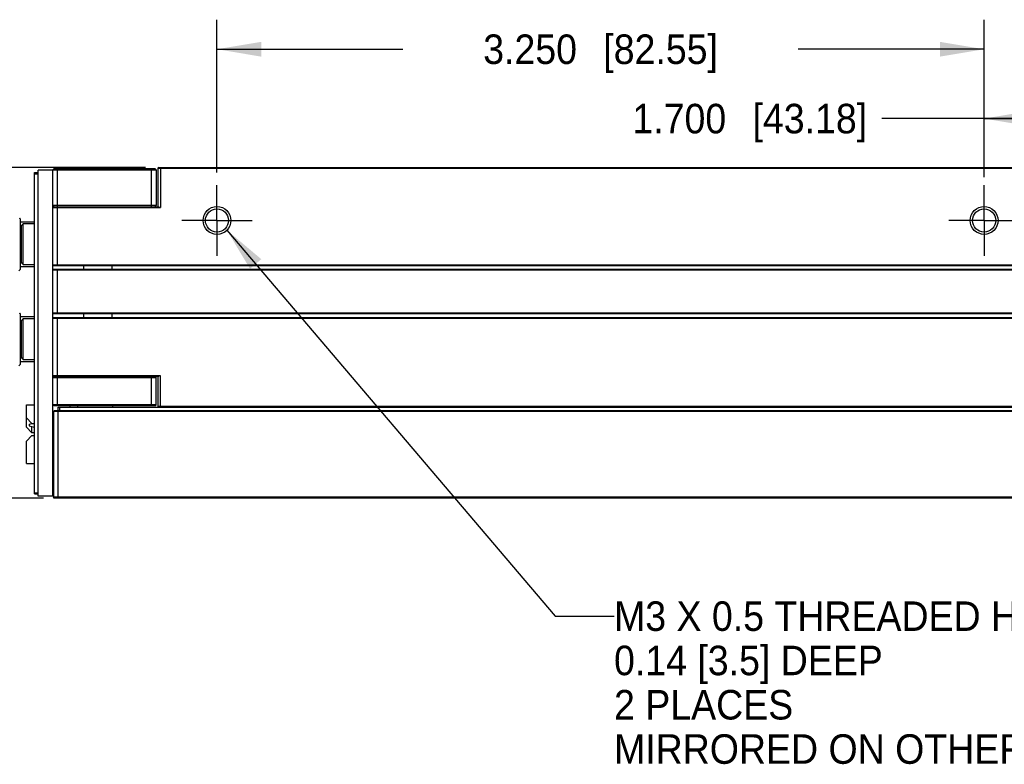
# Model space of a CAD drawing. Header units: inches. Extents: x 0 to 22, y 0 to 17.
# Tile 94 of 106: x 14 to 18.1, y 4.9 to 8. Entities that reach past the tile are written whole.
import ezdxf

# ---------------------------------------------------------------- set-up
doc = ezdxf.new("R2010")
doc.units = ezdxf.units.IN
doc.header["$LTSCALE"] = 1.21
doc.header["$MEASUREMENT"] = 0
doc.linetypes.add('CENTER', pattern=[0.6, 0.375, -0.075, 0.075, -0.075])
doc.layers.get('0').update_dxf_attribs({"linetype": 'CONTINUOUS'})
for name, color, linetype in [('02___PRT_ALL_AXES', 7, 'CONTINUOUS'), ('DETAIL', 7, 'CONTINUOUS'), ('ECAD_CN_52_QMS_A_REVA', 7, 'CONTINUOUS'), ('ECAD_HDR_RTANG_2X15_2MM_A', 7, 'CONTINUOUS'), ('ECAD_UX60SC-MB-5ST', 7, 'CONTINUOUS'), ('LAYER_1', 7, 'CONTINUOUS')]:
    doc.layers.add(name, color=color, linetype=linetype)
doc.styles.get("Standard").update_dxf_attribs({"font": 'txt', "width": 0.95})
doc.dimstyles.new('DIMSTYLE_1', dxfattribs={"dimtxt": 0.125, "dimasz": 0.1875, "dimexe": 0.125, "dimexo": 0.0625, "dimgap": 0.0625, "dimtad": 0, "dimtih": 1, "dimtoh": 1, "dimdec": 3, "dimzin": 4, "dimdsep": 46, "dimtxsty": 'STANDARD', "dimblk": '_FILLED', "dimblk1": '_FILLED', "dimblk2": '_FILLED', "dimcen": 0.09, "dimadec": 3, "dimazin": 1, "dimtp": 0.001, "dimtm": 0.001, "dimtfac": 1, "dimtdec": 3, "dimtofl": 0, "dimtmove": 0, "dimatfit": 3, "dimldrblk": '_FILLED', "dimfxl": 1, "dimtolj": 1, "dimtzin": 4, "dimarcsym": 0})
doc.dimstyles.get("Standard").update_dxf_attribs({"dimtxt": 0.125, "dimasz": 0.1875, "dimexe": 0.125, "dimexo": 0.0625, "dimgap": 0.09, "dimtad": 0, "dimtih": 1, "dimtoh": 1, "dimdec": 3, "dimzin": 4, "dimdsep": 46, "dimtxsty": 'STANDARD', "dimblk": '_FILLED', "dimblk1": '_FILLED', "dimblk2": '_FILLED', "dimcen": 0.09, "dimadec": 3, "dimazin": 1, "dimtol": 1, "dimtp": 0.005, "dimtm": 0.005, "dimtfac": 1, "dimtdec": 3, "dimtofl": 0, "dimtmove": 0, "dimatfit": 3, "dimldrblk": '_FILLED', "dimfxl": 1, "dimtolj": 1, "dimtzin": 4, "dimarcsym": 0})

# ---------------------------------------------------------------- blocks, each defined once
blk = doc.blocks.new('_FILLED')
at = {"color": 0, "linetype": 'BYBLOCK'}
blk.add_solid([(0, 0), (-1, 0.167), (-1, -0.167)], dxfattribs=at)
blk = doc.blocks.new('*D8')
at = {"color": 2, "linetype": 'CONTINUOUS'}
for p, q in [((14.4838, 7.3939), (12.5764, 7.3939)), ((12.7014, 7.3939), (12.7014, 6.8189)), ((12.7014, 5.9939), (12.7014, 6.5689)), ((14.0513, 5.9939), (12.5764, 5.9939))]:
    blk.add_line(p, q, dxfattribs=at)
at = {"color": 2, "linetype": 'CONTINUOUS', "xscale": 0.1875, "yscale": 0.1875, "zscale": 0.1875}
for p, rotation in [((12.7014, 7.3939), 90), ((12.7014, 5.9939), 270)]:
    blk.add_blockref('_FILLED', p, dxfattribs=dict(at, rotation=rotation))
at = {"color": 2, "linetype": 'CONTINUOUS', "insert": (12.7014, 6.7564), "char_height": 0.125, "width": 1.55, "attachment_point": 2, "line_spacing_factor": 0.9}
blk.add_mtext('1.400{\\ftxt.shx;\\W1.000000;\\H0.125000; }[35.56]', dxfattribs=at)
blk = doc.blocks.new('*D9')
at = {"color": 2, "linetype": 'CONTINUOUS'}
for p, q in [((18.0363, 7.3542), (18.0363, 7.7253)), ((19.7363, 7.4534), (19.7363, 7.7253)), ((18.8863, 7.6003), (17.6031, 7.6003)), ((18.0363, 7.6003), (18.8863, 7.6003)), ((19.7363, 7.6003), (18.8863, 7.6003))]:
    blk.add_line(p, q, dxfattribs=at)
at = {"color": 2, "linetype": 'CONTINUOUS', "xscale": 0.1875, "yscale": 0.1875, "zscale": 0.1875, "rotation": 180}
blk.add_blockref('_FILLED', (18.0363, 7.6003), dxfattribs=at)
at = {"color": 2, "linetype": 'CONTINUOUS', "xscale": 0.1875, "yscale": 0.1875, "zscale": 0.1875}
blk.add_blockref('_FILLED', (19.7363, 7.6003), dxfattribs=at)
at = {"color": 2, "linetype": 'CONTINUOUS', "insert": (17.5406, 7.6628), "char_height": 0.125, "width": 1.55, "attachment_point": 3, "line_spacing_factor": 0.9}
blk.add_mtext('1.700{\\ftxt.shx;\\W1.000000;\\H0.125000; }[43.18]', dxfattribs=at)
blk = doc.blocks.new('*D10')
at = {"color": 2, "linetype": 'CONTINUOUS'}
for p, q in [((14.7863, 7.3722), (14.7863, 8.0189)), ((18.0363, 7.3526), (18.0363, 8.0189)), ((14.7863, 7.8939), (15.5738, 7.8939)), ((18.0363, 7.8939), (17.2488, 7.8939))]:
    blk.add_line(p, q, dxfattribs=at)
at = {"color": 2, "linetype": 'CONTINUOUS', "xscale": 0.1875, "yscale": 0.1875, "zscale": 0.1875, "rotation": 180}
blk.add_blockref('_FILLED', (14.7863, 7.8939), dxfattribs=at)
at = {"color": 2, "linetype": 'CONTINUOUS', "xscale": 0.1875, "yscale": 0.1875, "zscale": 0.1875}
blk.add_blockref('_FILLED', (18.0363, 7.8939), dxfattribs=at)
at = {"color": 2, "linetype": 'CONTINUOUS', "insert": (16.4113, 7.9564), "char_height": 0.125, "width": 1.55, "attachment_point": 2, "line_spacing_factor": 0.9}
blk.add_mtext('3.250{\\ftxt.shx;\\W1.000000;\\H0.125000; }[82.55]', dxfattribs=at)

msp = doc.modelspace()

# ---------------------------------------------------------------- linework, layer by layer
at = {"color": 7, "linetype": 'CONTINUOUS'}
for p, q in [((14.0963, 7.3889), (14.0913, 7.3839)), ((14.0913, 6.0014), (14.0913, 7.3839)), ((14.0913, 7.3839), (14.5283, 7.3839)), ((14.0963, 7.3889), (14.5233, 7.3889)), ((14.1113, 6.9769), (14.1113, 7.3889)), ((14.5083, 7.2269), (14.5083, 7.3889)), ((14.5233, 7.3889), (14.5283, 7.3839)), ((14.5283, 7.3839), (14.5283, 7.2319)), ((14.5393, 7.3939), (14.5363, 7.3909)), ((14.5363, 7.3909), (14.5363, 7.2269)), ((14.5363, 7.3909), (19.7363, 7.3909)), ((14.5393, 7.3939), (19.7333, 7.3939)), ((14.5463, 7.3939), (14.5463, 7.2239)), ((14.0133, 6.0114), (14.0133, 7.3714)), ((14.0133, 7.3714), (14.0283, 7.3714)), ((14.0133, 7.3664), (14.0283, 7.3664)), ((14.0283, 6.0014), (14.0283, 7.3814)), ((14.0913, 7.3814), (14.0283, 7.3814)), ((14.0963, 7.2269), (14.0913, 7.2319)), ((14.5283, 7.2319), (14.0913, 7.2319)), ((14.0943, 7.2269), (14.0913, 7.2239)), ((14.0913, 7.2239), (14.5463, 7.2239)), ((14.0943, 7.2269), (14.5391, 7.2269)), ((14.5233, 7.2269), (14.5283, 7.2319)), ((13.9511, 7.1779), (13.9504, 7.1788)), ((13.9508, 7.1783), (13.9504, 7.1788)), ((13.9513, 7.1775), (13.9509, 7.1781)), ((13.9515, 7.1774), (13.9511, 7.1779)), ((13.9515, 7.1774), (13.9512, 7.1779)), ((13.9513, 7.1774), (13.9513, 7.1775)), ((13.9521, 7.1763), (13.9513, 7.1774)), ((13.9516, 7.1772), (13.9515, 7.1774)), ((13.9516, 7.1771), (13.9516, 7.1772)), ((13.9517, 7.1771), (13.9516, 7.1772)), ((13.9521, 7.1763), (13.9516, 7.1771)), ((13.9518, 7.177), (13.9517, 7.1771)), ((13.9523, 7.1766), (13.9518, 7.177)), ((13.9523, 7.1764), (13.9521, 7.1762)), ((13.9523, 7.1766), (13.9523, 7.1765)), ((13.9523, 7.1765), (13.9523, 7.1764)), ((13.9531, 7.1762), (13.9543, 7.1749)), ((13.9543, 6.9629), (13.9543, 7.1749)), ((13.9543, 7.1639), (14.0133, 7.1639)), ((13.9574, 6.9907), (13.9574, 7.1472)), ((13.9577, 6.9898), (13.9577, 7.148)), ((13.9649, 6.9827), (13.9649, 7.1552)), ((13.9658, 6.9823), (13.9658, 7.1555)), ((13.9543, 6.9739), (14.0133, 6.9739)), ((14.0943, 6.9769), (14.0913, 6.9799)), ((19.7363, 6.9799), (14.0913, 6.9799)), ((19.7333, 6.9769), (14.0943, 6.9769)), ((14.2213, 6.9769), (14.2213, 6.9619)), ((14.3413, 6.9769), (14.3413, 6.9619)), ((13.9466, 6.9553), (13.9543, 6.9629)), ((14.0913, 6.9589), (14.0943, 6.9619)), ((19.7363, 6.9589), (14.0913, 6.9589)), ((19.7333, 6.9619), (14.0943, 6.9619)), ((14.1113, 6.7739), (14.1113, 6.9619)), ((13.9511, 6.7759), (13.9504, 6.7768)), ((13.9508, 6.7763), (13.9504, 6.7768)), ((13.9513, 6.7755), (13.9509, 6.7761)), ((13.9515, 6.7754), (13.9511, 6.7759)), ((13.9515, 6.7754), (13.9512, 6.7759)), ((13.9513, 6.7754), (13.9513, 6.7755)), ((13.9521, 6.7743), (13.9513, 6.7754)), ((13.9516, 6.7752), (13.9515, 6.7754)), ((13.9515, 6.7754), (13.9515, 6.7754)), ((13.9516, 6.7751), (13.9516, 6.7752)), ((13.9517, 6.7751), (13.9516, 6.7752)), ((13.9521, 6.7743), (13.9516, 6.7751)), ((13.9518, 6.775), (13.9517, 6.7751)), ((13.9523, 6.7746), (13.9518, 6.775)), ((13.9523, 6.7744), (13.9521, 6.7742)), ((13.9523, 6.7746), (13.9523, 6.7745)), ((13.9523, 6.7745), (13.9523, 6.7744)), ((13.9531, 6.7742), (13.9543, 6.7729)), ((13.9543, 6.5609), (13.9543, 6.7729)), ((13.9543, 6.7619), (14.0133, 6.7619)), ((14.0943, 6.7739), (14.0913, 6.7769)), ((19.7363, 6.7769), (14.0913, 6.7769)), ((14.0943, 6.7589), (14.0913, 6.7559)), ((19.7333, 6.7739), (14.0943, 6.7739)), ((14.0943, 6.7589), (19.7333, 6.7589)), ((14.1113, 6.3839), (14.1113, 6.7589)), ((14.2213, 6.7739), (14.2213, 6.7589)), ((14.3413, 6.7739), (14.3413, 6.7589)), ((13.9574, 6.5887), (13.9574, 6.7452)), ((13.9577, 6.5878), (13.9577, 6.746)), ((13.9649, 6.5807), (13.9649, 6.7532)), ((13.9658, 6.5803), (13.9658, 6.7535)), ((14.0913, 6.7559), (19.7363, 6.7559)), ((13.9466, 6.5533), (13.9543, 6.5609)), ((13.9543, 6.5719), (14.0133, 6.5719)), ((14.0943, 6.5089), (14.0913, 6.5119)), ((14.5463, 6.5119), (14.0913, 6.5119)), ((14.0963, 6.5089), (14.0913, 6.5039)), ((14.5391, 6.5089), (14.0943, 6.5089)), ((14.5083, 6.3839), (14.5083, 6.5089)), ((14.5233, 6.5089), (14.5283, 6.5039)), ((14.5363, 6.5089), (14.5363, 6.3819)), ((14.5463, 6.3789), (14.5463, 6.5119)), ((14.0913, 6.5039), (14.5283, 6.5039)), ((14.5283, 6.3889), (14.5283, 6.5039)), ((13.9788, 6.2935), (13.9788, 6.388)), ((13.9788, 6.388), (14.0133, 6.388)), ((14.0963, 6.3839), (14.0913, 6.3889)), ((14.5283, 6.3889), (14.0913, 6.3889)), ((14.0913, 6.388), (14.0923, 6.388)), ((14.5233, 6.3839), (14.0963, 6.3839)), ((14.1638, 6.3779), (14.1638, 6.3839)), ((14.5233, 6.3839), (14.5283, 6.3889)), ((14.0938, 6.3599), (14.0968, 6.3629)), ((14.0938, 6.3599), (14.0938, 5.9969)), ((19.7388, 6.3599), (14.0938, 6.3599)), ((19.7358, 6.3629), (14.0968, 6.3629)), ((14.1138, 5.9939), (14.1138, 6.3779)), ((14.1138, 6.3779), (19.7188, 6.3779)), ((14.1188, 6.3779), (14.1188, 6.3629)), ((14.5393, 6.3789), (14.5363, 6.3819)), ((19.7363, 6.3819), (14.5363, 6.3819)), ((19.7333, 6.3789), (14.5393, 6.3789)), ((14.8208, 6.3779), (14.8208, 6.3789)), ((14.8248, 6.3779), (14.8248, 6.3789)), ((14.8283, 6.3779), (14.8283, 6.3789)), ((14.8633, 6.3779), (14.8633, 6.3789)), ((14.8668, 6.3779), (14.8668, 6.3789)), ((14.8748, 6.3779), (14.8748, 6.3789)), ((14.8783, 6.3779), (14.8783, 6.3789)), ((14.9133, 6.3779), (14.9133, 6.3789)), ((14.9168, 6.3779), (14.9168, 6.3789)), ((14.9248, 6.3779), (14.9248, 6.3789)), ((14.9283, 6.3779), (14.9283, 6.3789)), ((14.9633, 6.3779), (14.9633, 6.3789)), ((14.9668, 6.3779), (14.9668, 6.3789)), ((14.9748, 6.3779), (14.9748, 6.3789)), ((14.9783, 6.3779), (14.9783, 6.3789)), ((15.0133, 6.3779), (15.0133, 6.3789)), ((15.0168, 6.3779), (15.0168, 6.3789)), ((15.0248, 6.3779), (15.0248, 6.3789)), ((15.0283, 6.3779), (15.0283, 6.3789)), ((15.0633, 6.3779), (15.0633, 6.3789)), ((15.0668, 6.3779), (15.0668, 6.3789)), ((15.0748, 6.3779), (15.0748, 6.3789)), ((15.0783, 6.3779), (15.0783, 6.3789)), ((15.1133, 6.3779), (15.1133, 6.3789)), ((15.1168, 6.3779), (15.1168, 6.3789)), ((15.1248, 6.3779), (15.1248, 6.3789)), ((15.1283, 6.3779), (15.1283, 6.3789)), ((15.1633, 6.3779), (15.1633, 6.3789)), ((15.1668, 6.3779), (15.1668, 6.3789)), ((15.1748, 6.3779), (15.1748, 6.3789)), ((15.1783, 6.3779), (15.1783, 6.3789)), ((15.2133, 6.3779), (15.2133, 6.3789)), ((15.2168, 6.3779), (15.2168, 6.3789)), ((15.2248, 6.3779), (15.2248, 6.3789)), ((15.2283, 6.3779), (15.2283, 6.3789)), ((15.2633, 6.3779), (15.2633, 6.3789)), ((15.2668, 6.3779), (15.2668, 6.3789)), ((15.2748, 6.3779), (15.2748, 6.3789)), ((15.2783, 6.3779), (15.2783, 6.3789)), ((15.3133, 6.3779), (15.3133, 6.3789)), ((15.3168, 6.3779), (15.3168, 6.3789)), ((15.3248, 6.3779), (15.3248, 6.3789)), ((15.3283, 6.3779), (15.3283, 6.3789)), ((15.3633, 6.3779), (15.3633, 6.3789)), ((15.3668, 6.3779), (15.3668, 6.3789)), ((15.3748, 6.3779), (15.3748, 6.3789)), ((15.3783, 6.3779), (15.3783, 6.3789)), ((15.4133, 6.3779), (15.4133, 6.3789)), ((15.4168, 6.3779), (15.4168, 6.3789)), ((15.4248, 6.3779), (15.4248, 6.3789)), ((15.4283, 6.3779), (15.4283, 6.3789)), ((15.4633, 6.3779), (15.4633, 6.3789)), ((15.4668, 6.3779), (15.4668, 6.3789)), ((15.4748, 6.3779), (15.4748, 6.3789)), ((15.4783, 6.3779), (15.4783, 6.3789)), ((15.5133, 6.3779), (15.5133, 6.3789)), ((15.5168, 6.3779), (15.5168, 6.3789)), ((15.5248, 6.3779), (15.5248, 6.3789)), ((15.5283, 6.3779), (15.5283, 6.3789)), ((15.5633, 6.3779), (15.5633, 6.3789)), ((15.5668, 6.3779), (15.5668, 6.3789)), ((15.5708, 6.3779), (15.5708, 6.3789)), ((13.9788, 6.3328), (14.0024, 6.3092)), ((13.9906, 6.3072), (14.0016, 6.31)), ((13.9906, 6.3072), (13.9906, 6.2994)), ((13.9906, 6.2994), (14.0133, 6.2937)), ((14.0024, 6.3092), (14.0133, 6.3092)), ((14.0913, 6.3092), (14.0938, 6.3092)), ((14.0024, 6.2698), (13.9788, 6.2935)), ((14.0024, 6.258), (13.9788, 6.2344)), ((14.0024, 6.2698), (14.0024, 6.2964)), ((14.0133, 6.2698), (14.0024, 6.2698)), ((14.0024, 6.258), (14.0133, 6.258)), ((14.0913, 6.2757), (14.0938, 6.2757)), ((13.9788, 6.1399), (13.9788, 6.2344)), ((13.9788, 6.1399), (14.0133, 6.1399)), ((14.0133, 6.0164), (14.0283, 6.0164)), ((14.0133, 6.0114), (14.0283, 6.0114)), ((14.0913, 6.0014), (14.0283, 6.0014)), ((14.0968, 5.9939), (14.0938, 5.9969)), ((19.7388, 5.9969), (14.0938, 5.9969)), ((19.7358, 5.9939), (14.0968, 5.9939))]:
    msp.add_line(p, q, dxfattribs=at)
for points in [[(13.9531, 7.1762), (13.9529, 7.1763), (13.9526, 7.1765), (13.9523, 7.1766)], [(13.9531, 6.7742), (13.9529, 6.7743), (13.9526, 6.7745), (13.9523, 6.7746)]]:
    msp.add_lwpolyline(points, dxfattribs=at)
for centre, radius in [((14.7863, 7.1689), 0.059), ((14.7863, 7.1689), 0.049), ((18.0363, 7.1689), 0.059), ((18.0363, 7.1689), 0.049)]:
    msp.add_circle(centre, radius, dxfattribs=at)
for centre, radius, start, end in [((13.9462, 7.175), 0.00566, 33.5801, 35.2143), ((13.9499, 7.1762), 0.00193, 33.3597, 45.5528), ((13.944, 7.1731), 0.00859, 29.0698, 30.05), ((13.9499, 7.1762), 0.00192, 30.1312, 33.3377), ((13.9434, 7.1727), 0.00929, 28.3932, 29.068), ((13.9424, 7.1723), 0.0104, 27.2172, 27.6934), ((13.9586, 7.1472), 0.00118, 135, 180), ((13.9658, 7.1544), 0.00118, 90, 135), ((13.9586, 6.9907), 0.00118, 180, 225), ((13.9658, 6.9835), 0.00118, 225, 270), ((13.9462, 6.773), 0.00566, 33.5801, 35.2143), ((13.9499, 6.7742), 0.00193, 33.3597, 45.5528), ((13.944, 6.7711), 0.00859, 29.0698, 30.05), ((13.9499, 6.7742), 0.00192, 30.1312, 33.3377), ((13.9434, 6.7707), 0.00929, 28.3932, 29.068), ((13.9424, 6.7703), 0.0104, 27.2172, 27.6934), ((13.9586, 6.7452), 0.00118, 135, 180), ((13.9658, 6.7524), 0.00118, 90, 135), ((13.9586, 6.5887), 0.00118, 180, 225), ((13.9658, 6.5815), 0.00118, 225, 270)]:
    msp.add_arc(centre, radius, start, end, dxfattribs=at)
for centre, start_param, end_param in [((14.5463, 7.2339), -2.366195, -1.570796), ((14.5463, 6.5019), 1.570796, 2.366195)]:
    msp.add_ellipse(centre, major_axis=(0.01, 0), ratio=1, start_param=start_param, end_param=end_param, dxfattribs=at)
for points, knots in [([(13.9531, 7.1762), (13.953, 7.1762), (13.953, 7.1762), (13.953, 7.1762), (13.9529, 7.1762), (13.9528, 7.1762), (13.9527, 7.1761), (13.9527, 7.1761), (13.9526, 7.1761), (13.9525, 7.1761), (13.9524, 7.1761), (13.9524, 7.1761), (13.9524, 7.1761), (13.9524, 7.1761), (13.9523, 7.1761), (13.9523, 7.1761), (13.9523, 7.1761), (13.9523, 7.1761), (13.9522, 7.1761), (13.9522, 7.1761), (13.9522, 7.1762), (13.9522, 7.1762), (13.9521, 7.1762), (13.9521, 7.1763), (13.9521, 7.1763)], [0, 0, 0, 0, 0.046929, 0.092558, 0.146132, 0.213495, 0.298023, 0.403916, 0.468587, 0.5476, 0.597193, 0.626593, 0.66021, 0.680287, 0.700157, 0.725029, 0.759027, 0.77347, 0.785249, 0.798981, 0.820036, 0.853634, 0.898686, 1, 1, 1, 1]), ([(13.9521, 7.1762), (13.9521, 7.1762), (13.9521, 7.1763), (13.9521, 7.1763), (13.9521, 7.1763)], [0, 0, 0, 0, 0.186387, 1, 1, 1, 1]), ([(13.9523, 7.1766), (13.9523, 7.1766), (13.9523, 7.1766), (13.9523, 7.1766), (13.9523, 7.1766)], [0, 0, 0, 0, 0.207065, 1, 1, 1, 1]), ([(13.9531, 6.7742), (13.953, 6.7742), (13.953, 6.7742), (13.953, 6.7742), (13.9529, 6.7742), (13.9528, 6.7742), (13.9527, 6.7741), (13.9527, 6.7741), (13.9526, 6.7741), (13.9525, 6.7741), (13.9524, 6.7741), (13.9524, 6.7741), (13.9524, 6.7741), (13.9524, 6.7741), (13.9523, 6.7741), (13.9523, 6.7741), (13.9523, 6.7741), (13.9523, 6.7741), (13.9522, 6.7741), (13.9522, 6.7741), (13.9522, 6.7742), (13.9522, 6.7742), (13.9521, 6.7742), (13.9521, 6.7743), (13.9521, 6.7743)], [0, 0, 0, 0, 0.046929, 0.092558, 0.146132, 0.213495, 0.298023, 0.403916, 0.468587, 0.5476, 0.597193, 0.626593, 0.66021, 0.680287, 0.700157, 0.725029, 0.759027, 0.77347, 0.785249, 0.798981, 0.820036, 0.853634, 0.898686, 1, 1, 1, 1]), ([(13.9521, 6.7742), (13.9521, 6.7742), (13.9521, 6.7743), (13.9521, 6.7743), (13.9521, 6.7743)], [0, 0, 0, 0, 0.186387, 1, 1, 1, 1]), ([(13.9523, 6.7746), (13.9523, 6.7746), (13.9523, 6.7746), (13.9523, 6.7746), (13.9523, 6.7746)], [0, 0, 0, 0, 0.207065, 1, 1, 1, 1])]:
    msp.add_open_spline(points, degree=3, knots=knots, dxfattribs=at)
at = {"layer": '02___PRT_ALL_AXES', "color": 7, "linetype": 'CENTER'}
for p, q in [((14.7863, 7.1689), (14.7863, 7.3179)), ((18.0363, 7.1689), (18.0363, 7.3179)), ((14.7863, 7.1689), (14.6373, 7.1689)), ((14.7863, 7.1689), (14.7863, 7.0199)), ((14.7863, 7.1689), (14.9353, 7.1689)), ((18.0363, 7.1689), (17.8873, 7.1689)), ((18.0363, 7.1689), (18.1853, 7.1689)), ((18.0363, 7.1689), (18.0363, 7.0199))]:
    msp.add_line(p, q, dxfattribs=at)
at = {"layer": '02___PRT_ALL_AXES', "color": 7, "linetype": 'CONTINUOUS'}
for p, q in [((13.9577, 7.148), (13.9649, 7.1552)), ((13.9658, 7.1555), (14.0133, 7.1555)), ((13.9577, 6.9898), (13.9649, 6.9827)), ((13.9658, 6.9823), (14.0133, 6.9823)), ((13.9577, 6.746), (13.9649, 6.7532)), ((13.9658, 6.7535), (14.0133, 6.7535)), ((13.9577, 6.5878), (13.9649, 6.5807)), ((13.9658, 6.5803), (14.0133, 6.5803)), ((14.0913, 6.2666), (14.0937, 6.2643)), ((14.0913, 6.1612), (14.0937, 6.1636))]:
    msp.add_line(p, q, dxfattribs=at)
at = {"layer": 'ECAD_CN_52_QMS_A_REVA', "color": 7, "linetype": 'CONTINUOUS'}
msp.add_line((15.5918, 6.3779), (15.5918, 6.3789), dxfattribs=at)
at = {"layer": 'ECAD_HDR_RTANG_2X15_2MM_A', "color": 7, "linetype": 'CONTINUOUS'}
for p, q in [((14.1962, 6.3779), (14.1962, 6.3839)), ((14.345, 6.3779), (14.345, 6.3839))]:
    msp.add_line(p, q, dxfattribs=at)
at = {"layer": 'ECAD_UX60SC-MB-5ST', "color": 7, "linetype": 'CONTINUOUS'}
for p, q in [((14.0913, 6.2954), (14.0938, 6.2954)), ((14.0913, 6.1399), (14.0938, 6.1399))]:
    msp.add_line(p, q, dxfattribs=at)
at = {"layer": 'LAYER_1', "color": 7, "linetype": 'CONTINUOUS'}
msp.add_line((14.0133, 6.0114), (14.0133, 7.3714), dxfattribs=at)

# ---------------------------------------------------------------- texts
at = {"layer": 'DETAIL', "color": 2, "linetype": 'CONTINUOUS', "insert": (16.4683, 5.5564), "char_height": 0.125, "width": 3.8, "attachment_point": 1, "line_spacing_factor": 0.9}
msp.add_mtext('M3 X 0.5 THREADED HOLE\\P0.14 [3.5] DEEP\\P2 PLACES\\PMIRRORED ON OTHER SIDE OF MODULE', dxfattribs=at)

# ---------------------------------------------------------------- dimensions: what is measured, and where the dimension line sits
at = {"color": 2, "linetype": 'CONTINUOUS'}
dim = msp.add_linear_dim(base=(18.0363, 7.8939), p1=(14.7863, 7.3097), p2=(18.0363, 7.2901), dimstyle='DIMSTYLE_1', dxfattribs=at)
dim.commit()
dim.dimension.update_dxf_attribs({"geometry": '*D10', "text_midpoint": (16.4113, 7.8939), "dimtype": 160})
for base, p1, p2, angle, picture, middle in [((18.0363, 7.6003), (19.7363, 7.3909), (18.0363, 7.2917), 180, '*D9', (16.7656, 7.6003)), ((12.7014, 5.9939), (14.5463, 7.3939), (14.1138, 5.9939), 270, '*D8', (12.7014, 6.6939))]:
    dim = msp.add_linear_dim(base=base, p1=p1, p2=p2, angle=angle, dimstyle='DIMSTYLE_1', dxfattribs=at)
    dim.commit()
    dim.dimension.update_dxf_attribs({"geometry": picture, "text_midpoint": middle, "dimtype": 160})

# ---------------------------------------------------------------- leaders
at = {"layer": 'DETAIL', "color": 2, "linetype": 'CONTINUOUS'}
msp.add_leader([(14.8285, 7.1277), (16.2183, 5.4939), (16.4683, 5.4939)], dimstyle='STANDARD', override={"dimtad": 0}, dxfattribs=at)

doc.saveas('drawing.dxf')
